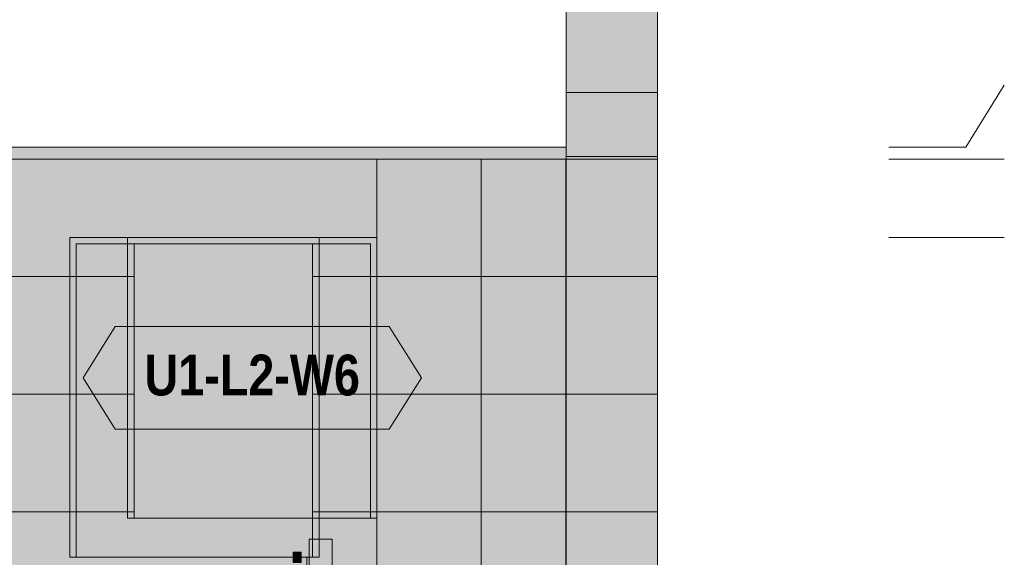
# Model space of a CAD drawing. Header units: millimetres. Extents: x 17 to 413, y 4 to 292.
# Tile 56 of 58: x 194 to 224, y 221 to 237. Entities that reach past the tile are written whole.
import ezdxf
from ezdxf.enums import TextEntityAlignment as Align

# ---------------------------------------------------------------- set-up
doc = ezdxf.new("R2010")
doc.units = ezdxf.units.MM
for name, color, linetype in [('FILL-EPS', 7, 'Continuous'), ('FILL-LIGHT', 7, 'Continuous'), ('FILL-TIMBER', 7, 'Continuous'), ('FILL-WHITE', 7, 'Continuous'), ('LINE-C_2E8C94', 7, 'Continuous'), ('LINE-C_337880', 7, 'Continuous'), ('LINE-INK', 7, 'Continuous'), ('LINE-STEEL', 7, 'Continuous'), ('LINE-STEEL_GREY', 7, 'Continuous'), ('LINE-TEAL_DK', 7, 'Continuous'), ('LINE-TIMBER_DK', 7, 'Continuous'), ('TEXT-TEAL_DK', 7, 'Continuous')]:
    doc.layers.add(name, color=color, linetype=linetype)
doc.styles.add('OpenSansCondensed-Bold', font='OpenSansCondensed-Bold.ttf')

msp = doc.modelspace()

# ---------------------------------------------------------------- hatches: boundary and pattern name
at = {"layer": 'FILL-EPS', "true_color": 0xbae9e9}
h = msp.add_hatch(color=254, dxfattribs=at)
h.dxf.hatch_style = 1
h.paths.add_polyline_path([(210.571, 254.99), (213.416, 254.99), (213.416, 235.116), (210.574, 235.116), (210.574, 235.172), (210.571, 235.172)])
at = {"layer": 'FILL-EPS', "true_color": 0xccffff}
h = msp.add_hatch(color=7, dxfattribs=at)
h.dxf.hatch_style = 1
h.paths.add_polyline_path([(210.569, 214.748), (210.569, 233.044), (210.571, 233.044), (210.571, 233.057), (210.574, 233.057), (210.574, 235.116), (213.416, 235.116), (213.416, 226.526), (213.416, 214.756), (210.571, 214.756)])
h = msp.add_hatch(color=7, dxfattribs=at)
h.dxf.hatch_style = 1
h.paths.add_polyline_path([(210.571, 233.057), (210.574, 233.057), (210.574, 235.116), (213.416, 235.116), (213.416, 226.526), (213.416, 226.511), (213.416, 214.756), (210.571, 214.756), (210.569, 214.756), (210.569, 226.518), (210.569, 226.518), (210.569, 226.526), (210.569, 226.526), (210.569, 233.044), (210.571, 233.044)])
h = msp.add_hatch(color=7, dxfattribs=at)
h.dxf.hatch_style = 1
h.paths.add_polyline_path([(210.571, 226.518), (210.571, 233.044), (210.574, 233.039), (210.574, 235.116), (213.416, 235.116), (213.416, 226.518), (213.416, 226.503), (213.416, 214.756), (210.571, 214.756)])
h = msp.add_hatch(color=7, dxfattribs=at)
h.dxf.hatch_style = 1
h.paths.add_polyline_path([(210.571, 214.756), (210.571, 226.511), (210.571, 226.518), (210.571, 226.518), (210.571, 226.526), (210.571, 233.044), (210.574, 233.044), (210.574, 235.116), (213.416, 235.116), (213.416, 226.518), (213.416, 226.515), (213.416, 214.756)])
at = {"layer": 'FILL-EPS', "true_color": 0xbae9e9}
h = msp.add_hatch(color=254, dxfattribs=at)
h.dxf.hatch_style = 1
h.paths.add_polyline_path([(210.574, 235.116), (213.416, 235.116), (213.416, 233.123), (212.195, 233.123), (210.574, 233.123)])
at = {"layer": 'FILL-EPS', "true_color": 0xccffff}
h = msp.add_hatch(color=7, dxfattribs=at)
h.dxf.hatch_style = 1
h.paths.add_polyline_path([(213.416, 235.116), (213.42, 235.128), (213.42, 235.128), (213.419, 235.126), (213.416, 235.116)])
h = msp.add_hatch(color=7, dxfattribs=at)
h.dxf.hatch_style = 1
h.paths.add_polyline_path([(115.431, 233.044), (210.569, 233.044), (210.569, 214.756), (115.431, 214.756)])
h.paths.add_polyline_path([(195.316, 230.41), (195.316, 220.652), (202.68, 220.652), (202.68, 230.41)], flags=0)
h.paths.add_polyline_path([(173.668, 230.41), (173.668, 220.652), (183.832, 220.652), (183.832, 230.41)], flags=0)
h.paths.add_polyline_path([(142.164, 230.41), (142.164, 220.652), (152.328, 220.652), (152.328, 230.41)], flags=0)
h.paths.add_polyline_path([(130.68, 230.41), (123.316, 230.41), (123.316, 220.652), (130.68, 220.652)], flags=0)
h = msp.add_hatch(color=7, dxfattribs=at)
h.dxf.hatch_style = 1
h.paths.add_polyline_path([(115.431, 233.044), (210.569, 233.044), (210.569, 214.756), (115.431, 214.756)])
h.paths.add_polyline_path([(202.88, 220.652), (202.88, 230.61), (195.116, 230.61), (195.116, 220.652)], flags=0)
h.paths.add_polyline_path([(173.468, 220.652), (184.032, 220.652), (184.032, 230.61), (173.468, 230.61)], flags=0)
h.paths.add_polyline_path([(141.964, 220.652), (152.528, 220.652), (152.528, 230.61), (141.964, 230.61)], flags=0)
h.paths.add_polyline_path([(130.88, 230.61), (123.116, 230.61), (123.116, 220.652), (130.88, 220.652)], flags=0)
h = msp.add_hatch(color=7, dxfattribs=at)
h.dxf.hatch_style = 1
h.paths.add_polyline_path([(115.431, 233.044), (210.569, 233.044), (210.569, 214.756), (115.431, 214.756)])
h.paths.add_polyline_path([(196.92, 230.61), (196.92, 221.871), (204.684, 221.871), (204.684, 230.61)], flags=0)
h.paths.add_polyline_path([(173.472, 230.61), (173.472, 220.652), (184.036, 220.652), (184.036, 230.61)], flags=0)
h.paths.add_polyline_path([(141.968, 230.61), (141.968, 220.652), (152.532, 220.652), (152.532, 230.61)], flags=0)
h.paths.add_polyline_path([(129.084, 221.871), (129.084, 230.61), (121.32, 230.61), (121.32, 221.871)], flags=0)
h = msp.add_hatch(color=7, dxfattribs=at)
h.dxf.hatch_style = 1
h.paths.add_polyline_path([(115.431, 214.756), (115.431, 233.044), (210.569, 233.044), (210.569, 214.756)])
h.paths.add_polyline_path([(204.484, 221.871), (204.484, 230.41), (197.12, 230.41), (197.12, 221.871)], flags=0)
h.paths.add_polyline_path([(173.672, 220.652), (183.836, 220.652), (183.836, 230.41), (173.672, 230.41)], flags=0)
h.paths.add_polyline_path([(142.168, 220.652), (152.332, 220.652), (152.332, 230.41), (142.168, 230.41)], flags=0)
h.paths.add_polyline_path([(121.52, 221.871), (128.884, 221.871), (128.884, 230.41), (121.52, 230.41)], flags=0)
h = msp.add_hatch(color=7, dxfattribs=at)
h.dxf.hatch_style = 1
h.paths.add_polyline_path([(210.569, 233.044), (210.574, 233.034), (210.574, 233.123), (213.416, 233.123), (213.416, 226.526), (213.416, 226.511), (213.416, 214.756), (210.569, 214.756), (210.569, 226.518), (210.569, 226.526)])
h = msp.add_hatch(color=7, dxfattribs=at)
h.dxf.hatch_style = 1
h.paths.add_polyline_path([(210.569, 226.526), (210.569, 226.526), (210.569, 233.044), (210.574, 233.044), (210.574, 233.123), (213.416, 233.123), (213.416, 226.518), (213.416, 226.518), (213.416, 226.515), (213.416, 214.756), (210.569, 214.756), (210.569, 226.511)])
h = msp.add_hatch(color=7, dxfattribs=at)
h.dxf.hatch_style = 1
h.paths.add_polyline_path([(210.569, 233.044), (210.582, 233.047), (210.582, 233.046), (210.582, 233.046), (210.582, 233.045), (210.582, 233.045), (210.582, 233.045), (210.582, 233.045), (210.582, 233.045), (210.582, 233.045), (210.582, 233.045), (210.582, 233.045)])
h = msp.add_hatch(color=7, dxfattribs=at)
h.dxf.hatch_style = 1
h.paths.add_polyline_path([(210.569, 233.044), (210.582, 233.046), (210.582, 233.045), (210.582, 233.045), (210.582, 233.045), (210.582, 233.045), (210.582, 233.045), (210.582, 233.045), (210.582, 233.045), (210.582, 233.045), (210.582, 233.045)])
h = msp.add_hatch(color=7, dxfattribs=at)
h.dxf.hatch_style = 1
h.paths.add_polyline_path([(195.116, 230.61), (202.88, 230.61), (202.88, 220.652), (202.68, 220.652), (202.68, 230.41), (195.316, 230.41), (195.316, 220.652), (195.116, 220.652)])
h = msp.add_hatch(color=7, dxfattribs=at)
h.dxf.hatch_style = 1
h.paths.add_polyline_path([(196.92, 230.61), (204.684, 230.61), (204.684, 221.871), (204.484, 221.871), (204.484, 230.41), (197.12, 230.41), (197.12, 221.871), (196.92, 221.871)])
at = {"layer": 'FILL-LIGHT', "true_color": 0xd9d9d9}
h = msp.add_hatch(color=254, dxfattribs=at)
h.dxf.hatch_style = 1
h.paths.add_polyline_path([(164.143, 233.419), (210.571, 233.419), (210.571, 233.044), (164.143, 233.044)])
h = msp.add_hatch(color=254, dxfattribs=at)
h.dxf.hatch_style = 1
h.paths.add_polyline_path([(164.143, 233.044), (164.143, 233.419), (210.571, 233.419), (210.571, 233.044)])
h = msp.add_hatch(color=254, dxfattribs=at)
h.dxf.hatch_style = 1
h.paths.add_polyline_path([(164.143, 233.419), (210.571, 233.419), (210.571, 233.044), (164.143, 233.044)])
h = msp.add_hatch(color=254, dxfattribs=at)
h.dxf.hatch_style = 1
h.paths.add_polyline_path([(164.143, 233.044), (164.143, 233.419), (210.571, 233.419), (210.571, 233.044)])
at = {"layer": 'FILL-TIMBER', "true_color": 0xedd6a8}
h = msp.add_hatch(color=41, dxfattribs=at)
h.dxf.hatch_style = 1
h.paths.add_polyline_path([(202.496, 220.251), (202.496, 220.651), (202.568, 220.651), (202.568, 221.211), (203.288, 221.211), (203.288, 211.221), (202.568, 211.221), (202.568, 220.251)])
h = msp.add_hatch(color=41, dxfattribs=at)
h.dxf.hatch_style = 1
h.paths.add_polyline_path([(202.568, 211.221), (202.568, 221.211), (203.288, 221.211), (203.288, 211.221)])
h = msp.add_hatch(color=41, dxfattribs=at)
h.dxf.hatch_style = 1
h.paths.add_polyline_path([(202.072, 220.811), (202.328, 220.811), (202.328, 220.491), (202.072, 220.491)])
h = msp.add_hatch(color=41, dxfattribs=at)
h.dxf.hatch_style = 1
h.paths.add_polyline_path([(202.072, 220.491), (202.072, 220.811), (202.328, 220.811), (202.328, 220.491)])
at = {"layer": 'FILL-WHITE', "true_color": 0xffffff}
h = msp.add_hatch(color=7, dxfattribs=at)
h.dxf.hatch_style = 1
h.paths.add_polyline_path([(196.92, 221.871), (196.92, 230.606), (204.68, 230.606), (204.68, 221.871)])
h = msp.add_hatch(color=7, dxfattribs=at)
h.dxf.hatch_style = 1
h.paths.add_polyline_path([(196.92, 230.606), (204.68, 230.606), (204.68, 221.871), (196.92, 221.871)])
h = msp.add_hatch(color=7, dxfattribs=at)
h.dxf.hatch_style = 1
h.paths.add_polyline_path([(196.92, 230.606), (204.68, 230.606), (204.68, 221.871), (196.92, 221.871)])
h = msp.add_hatch(color=7, dxfattribs=at)
h.dxf.hatch_style = 1
h.paths.add_polyline_path([(195.533, 226.239), (196.533, 227.839), (205.067, 227.839), (206.067, 226.239), (205.067, 224.639), (196.533, 224.639)])

# ---------------------------------------------------------------- linework, layer by layer
at = {"layer": 'LINE-C_2E8C94', "lineweight": 5}
for points in [[(210.571, 254.99), (213.416, 254.99), (213.416, 235.116), (210.574, 235.116), (210.574, 235.172), (210.571, 235.172)], [(210.569, 214.748), (210.569, 233.044), (210.571, 233.044), (210.571, 233.057), (210.574, 233.057), (210.574, 235.116), (213.416, 235.116), (213.416, 226.526), (213.416, 214.756), (210.571, 214.756)], [(210.571, 233.057), (210.574, 233.057), (210.574, 235.116), (213.416, 235.116), (213.416, 226.526), (213.416, 226.511), (213.416, 214.756), (210.571, 214.756), (210.569, 214.756), (210.569, 226.518), (210.569, 226.518), (210.569, 226.518), (210.569, 226.526), (210.569, 226.526), (210.569, 233.044), (210.571, 233.044)], [(210.571, 226.518), (210.571, 233.044), (210.571, 233.044), (210.574, 233.039), (210.574, 235.116), (213.416, 235.116), (213.416, 235.116), (213.416, 226.518), (213.416, 226.518), (213.416, 226.518), (213.416, 226.518), (213.416, 226.503), (213.416, 214.756), (210.571, 214.756)], [(210.571, 214.756), (210.571, 226.511), (210.571, 226.518), (210.571, 226.518), (210.571, 226.526), (210.571, 233.044), (210.574, 233.044), (210.574, 235.116), (213.416, 235.116), (213.416, 226.518), (213.416, 226.515), (213.416, 214.756)], [(210.574, 235.116), (210.574, 235.116), (210.574, 235.116), (210.574, 235.116), (213.416, 235.116), (213.416, 233.123), (212.195, 233.123), (212.195, 233.123), (212.195, 233.123), (210.574, 233.123), (210.574, 235.116)], [(213.416, 235.116), (213.42, 235.128), (213.42, 235.128), (213.419, 235.126), (213.416, 235.116)], [(115.431, 233.044), (210.569, 233.044), (210.569, 214.756), (115.431, 214.756)], [(115.431, 233.044), (210.569, 233.044), (210.569, 214.756), (115.431, 214.756)], [(115.431, 233.044), (210.569, 233.044), (210.569, 214.756), (115.431, 214.756)], [(115.431, 214.756), (115.431, 233.044), (210.569, 233.044), (210.569, 214.756)], [(210.569, 233.044), (210.574, 233.034), (210.574, 233.123), (213.416, 233.123), (213.416, 226.526), (213.416, 226.526), (213.416, 226.526), (213.416, 226.526), (213.416, 226.511), (213.416, 214.756), (213.416, 214.756), (210.569, 214.756), (210.569, 226.518), (210.569, 226.526)], [(210.569, 226.526), (210.569, 226.526), (210.569, 233.044), (210.574, 233.044), (210.574, 233.123), (213.416, 233.123), (213.416, 226.518), (213.416, 226.518), (213.416, 226.515), (213.416, 214.756), (210.569, 214.756), (210.569, 226.511)], [(210.569, 233.044), (210.582, 233.047), (210.582, 233.046), (210.582, 233.046), (210.582, 233.045), (210.582, 233.045), (210.582, 233.045), (210.582, 233.045), (210.582, 233.045), (210.582, 233.045), (210.582, 233.045), (210.582, 233.045)], [(210.569, 233.044), (210.582, 233.046), (210.582, 233.045), (210.582, 233.045), (210.582, 233.045), (210.582, 233.045), (210.582, 233.045), (210.582, 233.045), (210.582, 233.045), (210.582, 233.045), (210.582, 233.045)], [(195.116, 230.61), (202.88, 230.61), (202.88, 220.652), (202.68, 220.652), (202.68, 230.41), (195.316, 230.41), (195.316, 220.652), (195.116, 220.652)], [(202.88, 220.652), (202.88, 230.61), (195.116, 230.61), (195.116, 220.652)], [(196.92, 230.61), (196.92, 221.871), (204.684, 221.871), (204.684, 230.61)], [(196.92, 230.61), (204.684, 230.61), (204.684, 221.871), (204.484, 221.871), (204.484, 230.41), (197.12, 230.41), (197.12, 221.871), (196.92, 221.871)], [(195.316, 230.41), (195.316, 220.652), (202.68, 220.652), (202.68, 230.41)], [(204.484, 221.871), (204.484, 230.41), (197.12, 230.41), (197.12, 221.871)]]:
    msp.add_lwpolyline(points, close=True, dxfattribs=at)
at = {"layer": 'LINE-C_337880', "lineweight": 5}
for p, q in [((204.678, 230.618), (204.678, 233.036)), ((204.678, 229.387), (204.678, 233.036)), ((207.93, 229.387), (207.93, 233.036)), ((207.93, 229.387), (207.93, 233.036)), ((210.579, 233.044), (213.408, 233.044)), ((210.579, 233.044), (213.408, 233.044)), ((210.582, 233.044), (213.408, 233.044)), ((210.582, 233.044), (213.408, 233.044)), ((210.582, 233.044), (213.408, 233.044)), ((210.582, 233.044), (213.408, 233.044)), ((185.171, 229.387), (196.912, 229.387)), ((185.171, 229.387), (197.112, 229.387)), ((188.422, 229.387), (195.308, 229.387)), ((188.422, 229.387), (195.108, 229.387)), ((195.124, 229.387), (195.308, 229.387)), ((196.928, 229.387), (197.112, 229.387)), ((202.688, 229.387), (204.678, 229.387)), ((202.688, 229.387), (202.872, 229.387)), ((202.888, 229.387), (204.678, 229.387)), ((204.492, 229.387), (204.676, 229.387)), ((204.492, 229.387), (204.678, 229.387)), ((204.678, 225.729), (204.678, 229.387)), ((204.678, 229.387), (207.93, 229.387)), ((204.678, 225.729), (204.678, 229.387)), ((204.678, 229.387), (207.93, 229.387)), ((204.678, 229.387), (207.93, 229.387)), ((204.692, 229.387), (207.93, 229.387)), ((207.93, 229.387), (210.561, 229.387)), ((207.93, 229.387), (210.561, 229.387)), ((207.93, 225.729), (207.93, 229.387)), ((207.93, 229.387), (210.561, 229.387)), ((207.93, 225.729), (207.93, 229.387)), ((207.93, 229.387), (210.561, 229.387)), ((210.577, 229.387), (213.408, 229.387)), ((210.577, 229.387), (213.408, 229.387)), ((210.577, 229.387), (213.408, 229.387)), ((210.577, 229.387), (213.408, 229.387)), ((210.579, 229.387), (213.408, 229.387)), ((210.579, 229.387), (213.408, 229.387)), ((183.84, 225.729), (195.308, 225.729)), ((183.844, 225.729), (197.112, 225.729)), ((184.04, 225.729), (195.108, 225.729)), ((184.044, 225.729), (196.912, 225.729)), ((195.124, 225.729), (195.308, 225.729)), ((196.928, 225.729), (197.112, 225.729)), ((202.688, 225.729), (204.678, 225.729)), ((202.688, 225.729), (202.872, 225.729)), ((202.888, 225.729), (204.678, 225.729)), ((204.492, 225.729), (204.676, 225.729)), ((204.492, 225.729), (204.678, 225.729)), ((204.678, 225.729), (207.93, 225.729)), ((204.678, 225.729), (207.93, 225.729)), ((204.678, 222.071), (204.678, 225.729)), ((204.678, 225.729), (207.93, 225.729)), ((204.692, 225.729), (207.93, 225.729)), ((207.93, 222.071), (207.93, 225.729)), ((207.93, 225.729), (210.561, 225.729)), ((207.93, 222.071), (207.93, 225.729)), ((207.93, 225.729), (210.561, 225.729)), ((207.93, 225.729), (210.561, 225.729)), ((207.93, 225.729), (210.561, 225.729)), ((210.577, 225.729), (213.408, 225.729)), ((210.577, 225.729), (213.408, 225.729)), ((210.577, 225.729), (213.408, 225.729)), ((210.577, 225.729), (213.408, 225.729)), ((210.579, 225.729), (213.408, 225.729)), ((210.579, 225.729), (213.408, 225.729)), ((185.171, 222.071), (195.308, 222.071)), ((185.171, 222.071), (195.108, 222.071)), ((188.422, 222.071), (196.912, 222.071)), ((188.422, 222.071), (197.112, 222.071)), ((195.124, 222.071), (195.308, 222.071)), ((196.928, 222.071), (197.112, 222.071)), ((202.688, 222.071), (204.678, 222.071)), ((202.688, 222.071), (202.872, 222.071)), ((202.888, 222.071), (204.678, 222.071)), ((204.492, 222.071), (204.676, 222.071)), ((204.492, 222.071), (204.678, 222.071)), ((204.678, 218.414), (204.678, 222.071)), ((204.678, 222.071), (207.93, 222.071)), ((204.678, 218.414), (204.678, 222.071)), ((204.678, 222.071), (207.93, 222.071)), ((204.678, 222.071), (207.93, 222.071)), ((204.692, 222.071), (207.93, 222.071)), ((207.93, 222.071), (210.561, 222.071)), ((207.93, 222.071), (210.561, 222.071)), ((207.93, 218.414), (207.93, 222.071)), ((207.93, 222.071), (210.561, 222.071)), ((207.93, 218.414), (207.93, 222.071)), ((207.93, 222.071), (210.561, 222.071)), ((210.577, 222.071), (213.408, 222.071)), ((210.577, 222.071), (213.408, 222.071)), ((210.577, 222.071), (213.408, 222.071)), ((210.577, 222.071), (213.408, 222.071)), ((210.579, 222.071), (213.408, 222.071)), ((210.579, 222.071), (213.408, 222.071))]:
    msp.add_line(p, q, dxfattribs=at)
at = {"layer": 'LINE-INK', "lineweight": 5}
msp.add_lwpolyline([(196.92, 230.606), (196.92, 230.606), (204.68, 230.606), (204.68, 230.606), (204.68, 230.606), (204.68, 221.872), (204.68, 221.871), (204.68, 221.871), (196.92, 221.871), (196.92, 221.871), (196.92, 221.872), (196.92, 230.606)], close=True, dxfattribs=at)
msp.add_lwpolyline([(196.92, 230.606), (196.92, 230.606), (204.68, 230.606), (204.68, 230.606), (204.68, 230.606), (204.68, 221.872), (204.68, 221.871), (204.68, 221.871), (196.92, 221.871), (196.92, 221.871), (196.92, 221.872), (196.92, 230.606)], close=True, dxfattribs=at)
at = {"layer": 'LINE-STEEL', "lineweight": 5}
for p, q in [((223.016, 233.419), (224.216, 235.343)), ((220.616, 233.419), (223.016, 233.419)), ((220.616, 233.043), (223.016, 233.043)), ((223.016, 233.043), (224.216, 233.043)), ((220.616, 230.611), (223.016, 230.611)), ((223.016, 230.611), (224.216, 230.611))]:
    msp.add_line(p, q, dxfattribs=at)
at = {"layer": 'LINE-STEEL_GREY', "lineweight": 5}
for points in [[(164.143, 233.419), (210.571, 233.419), (210.571, 233.044), (164.143, 233.044)], [(164.143, 233.044), (164.143, 233.419), (210.571, 233.419), (210.571, 233.419), (210.571, 233.044), (164.143, 233.044)], [(164.143, 233.419), (210.571, 233.419), (210.571, 233.044), (164.143, 233.044)], [(164.143, 233.044), (164.143, 233.419), (210.571, 233.419), (210.571, 233.419), (210.571, 233.044), (164.143, 233.044)]]:
    msp.add_lwpolyline(points, close=True, dxfattribs=at)
at = {"layer": 'LINE-TEAL_DK', "lineweight": 5}
msp.add_lwpolyline([(195.533, 226.239), (196.533, 227.839), (205.067, 227.839), (206.067, 226.239), (205.067, 224.639), (196.533, 224.639)], close=True, dxfattribs=at)
at = {"layer": 'LINE-TIMBER_DK', "lineweight": 5}
for points in [[(202.496, 220.251), (202.496, 220.651), (202.568, 220.651), (202.568, 221.211), (202.568, 221.211), (203.288, 221.211), (203.288, 211.221), (203.288, 211.221), (202.568, 211.221), (202.568, 220.251)], [(202.568, 211.221), (202.568, 211.221), (202.568, 221.211), (203.288, 221.211), (203.288, 221.211), (203.288, 211.221)], [(202.072, 220.811), (202.328, 220.811), (202.328, 220.491), (202.072, 220.491)], [(202.072, 220.491), (202.072, 220.811), (202.328, 220.811), (202.328, 220.491)]]:
    msp.add_lwpolyline(points, close=True, dxfattribs=at)

# ---------------------------------------------------------------- texts
at = {"layer": 'TEXT-TEAL_DK', "style": 'OpenSansCondensed-Bold'}
msp.add_text('U1-L2-W6', height=1.27, dxfattribs=at).set_placement((200.8, 225.689), align=Align.CENTER)

doc.saveas('drawing.dxf')
